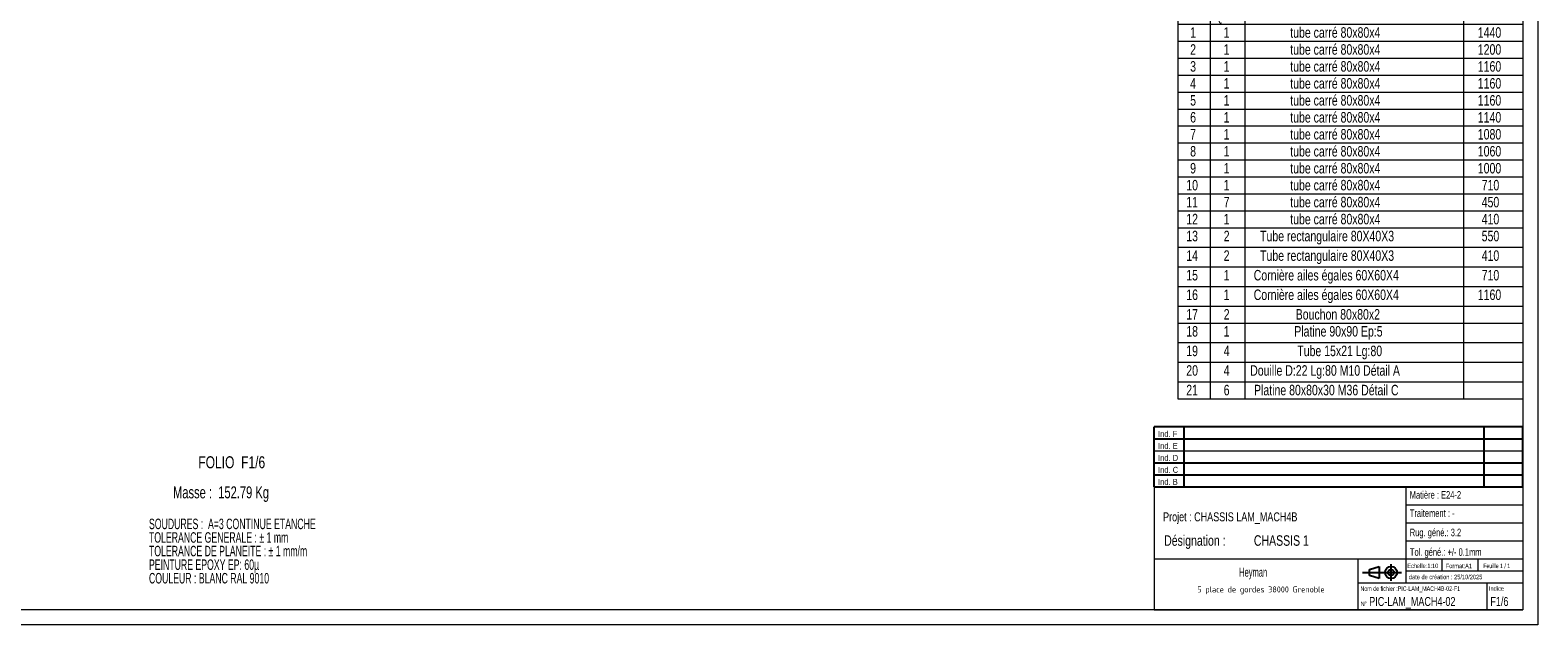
# Model space of a CAD drawing. Header units: millimetres. Extents: x 0 to 841, y 0 to 594.
# Tile 7 of 13: x 338 to 841, y 0 to 198. Entities that reach past the tile are written whole.
import ezdxf

# ---------------------------------------------------------------- set-up
doc = ezdxf.new("R2010")
doc.units = ezdxf.units.MM
doc.layers.add('NOTES', color=6, linetype='Continuous')
doc.styles.add('SLDTEXTSTYLE0', font='TXT', dxfattribs={"width": 0.75})
doc.styles.add('SLDTEXTSTYLE1', font='TXT', dxfattribs={"width": 0.620748})
doc.styles.add('SLDTEXTSTYLE2', font='TXT', dxfattribs={"width": 0.694444})
doc.styles.add('SLDTEXTSTYLE3', font='TXT', dxfattribs={"width": 0.707278})
doc.styles.add('SLDTEXTSTYLE4', font='ISOCP3', dxfattribs={"width": 0.96})
doc.styles.add('SLDTEXTSTYLE5', font='TXT', dxfattribs={"width": 0.605})
doc.styles.add('SLDTEXTSTYLE6', font='TXT', dxfattribs={"width": 0.692308})

# ---------------------------------------------------------------- blocks, each defined once
blk = doc.blocks.new('Bloc2_1')
for p, q in [((9.48, 0), (9.48, 5.6)), ((0, 2.8), (12.98, 2.8)), ((2.32, 3.8), (5.55, 4.8)), ((2.32, 1.8), (2.32, 3.8)), ((5.55, 0.8), (2.32, 1.8)), ((5.55, 4.8), (5.55, 0.8))]:
    blk.add_line(p, q)
for radius in [2, 1]:
    blk.add_circle((9.48, 2.8), radius)
blk = doc.blocks.new('TAB MODIFS_1')
for p, q in [((123, 20), (0, 20)), ((0, 0), (0, 20)), ((0, 16), (123, 16)), ((10, 20), (10, 0)), ((110, 20), (110, 0)), ((123, 0), (123, 20)), ((0, 8), (123, 8)), ((0, 4), (123, 4)), ((0, 0), (123, 0))]:
    blk.add_line(p, q)
at = {"color": 7, "linetype": 'Continuous', "lineweight": 18}
blk.add_line((0, 12), (123, 12), dxfattribs=at)
at = {"color": 7}
for tag in ['AUTOATTR0', 'AUTOATTR1', 'AUTOATTR2', 'AUTOATTR3', 'AUTOATTR4', 'AUTOATTR5', 'AUTOATTR6', 'AUTOATTR7', 'AUTOATTR8', 'AUTOATTR9']:
    blk.add_attdef(tag, (0, 0), '', height=1, dxfattribs=at)
at = {"layer": 'NOTES', "color": 211, "char_height": 2, "attachment_point": 1, "style": 'SLDTEXTSTYLE0'}
for s, insert in [('Ind. F', (1.36, 18.66)), ('Ind. E', (1.36, 14.66)), ('Ind. D', (1.36, 10.66)), ('Ind. C', (1.36, 6.66)), ('Ind. B', (1.36, 2.66))]:
    blk.add_mtext(s, dxfattribs=dict(at, insert=insert))
blk = doc.blocks.new('SW_NOTE_0')
at = {"layer": 'NOTES', "color": 0, "char_height": 3.5, "attachment_point": 1, "style": 'SLDTEXTSTYLE1'}
for s, insert in [('TOLERANCE GENERALE : ± 1 mm', (0, -0.01)), ('SOUDURES :  A=3 CONTINUE ETANCHE', (0, 4.51)), ('TOLERANCE DE PLANEITE : ± 1 mm/m', (0, -4.54)), ('PEINTURE EPOXY EP: 60µ', (0, -9.07)), ('COULEUR : BLANC RAL 9010', (0, -13.59))]:
    blk.add_mtext(s, dxfattribs=dict(at, insert=insert))
blk = doc.blocks.new('SW_NOTE_1')
at = {"layer": 'NOTES', "color": 0, "char_height": 3.5, "attachment_point": 1, "style": 'SLDTEXTSTYLE0'}
for s, insert in [('Désignation :', (0, 4.51)), ('CHASSIS 1', (29.93, 4.51))]:
    blk.add_mtext(s, dxfattribs=dict(at, insert=insert))
blk = doc.blocks.new('SW_NOTE_2')
at = {"layer": 'NOTES', "color": 0, "insert": (20.84, 2.58), "char_height": 2, "attachment_point": 2, "style": 'SLDTEXTSTYLE4'}
blk.add_mtext('5 place de gordes 38000 Grenoble', dxfattribs=at)
blk = doc.blocks.new('SW_TABLEANNOTATION_0')
at = {"color": 0, "linetype": 'Continuous', "lineweight": 18}
for p, q in [((0, 0), (0, -130.47)), ((115.11, 0), (0, 0)), ((10.8, 0), (10.8, -5.65)), ((22.36, 0), (22.36, -5.65)), ((95.3, 0), (95.3, -5.65)), ((115.11, -130.47), (115.11, 0)), ((0, -5.65), (115.11, -5.65)), ((10.8, -5.65), (10.8, -130.47)), ((22.36, -5.65), (22.36, -130.47)), ((95.3, -5.65), (95.3, -130.47)), ((0, -11.31), (115.11, -11.31)), ((0, -16.96), (115.11, -16.96)), ((0, -22.61), (115.11, -22.61)), ((0, -28.26), (115.11, -28.26)), ((0, -33.92), (115.11, -33.92)), ((0, -39.57), (115.11, -39.57)), ((0, -45.22), (115.11, -45.22)), ((0, -50.87), (115.11, -50.87)), ((0, -56.53), (115.11, -56.53)), ((0, -62.18), (115.11, -62.18)), ((0, -67.83), (115.11, -67.83)), ((0, -73.48), (115.11, -73.48)), ((0, -80.01), (115.11, -80.01)), ((0, -86.54), (115.11, -86.54)), ((0, -93.06), (115.11, -93.06)), ((0, -99.59), (115.11, -99.59)), ((0, -105.24), (115.11, -105.24)), ((0, -111.76), (115.11, -111.76)), ((0, -118.29), (115.11, -118.29)), ((0, -124.82), (115.11, -124.82)), ((0, -130.47), (115.11, -130.47))]:
    blk.add_line(p, q, dxfattribs=at)
at = {"color": 0, "linetype": 'Continuous', "lineweight": 18, "char_height": 3.5, "attachment_point": 1, "style": 'SLDTEXTSTYLE0'}
for s, insert in [('No.', (0.85, -1.01)), ('QTE', (12.3, -1.01)), ('DESCRIPTION', (44.19, -1.01)), ('LONG.', (97.7, -1.01)), ('1', (4.11, -6.67)), ('1', (15.29, -6.67)), ('tube carré 80x80x4', (37.49, -6.67)), ('1440', (100.04, -6.67)), ('2', (4.11, -12.32)), ('1', (15.29, -12.32)), ('tube carré 80x80x4', (37.49, -12.32)), ('1200', (100.04, -12.32)), ('3', (4.11, -17.97)), ('1', (15.29, -17.97)), ('tube carré 80x80x4', (37.49, -17.97)), ('1160', (100.04, -17.97)), ('4', (4.11, -23.62)), ('1', (15.29, -23.62)), ('tube carré 80x80x4', (37.49, -23.62)), ('1160', (100.04, -23.62)), ('5', (4.11, -29.28)), ('1', (15.29, -29.28)), ('tube carré 80x80x4', (37.49, -29.28)), ('1160', (100.04, -29.28)), ('6', (4.11, -34.93)), ('1', (15.29, -34.93)), ('tube carré 80x80x4', (37.49, -34.93)), ('1140', (100.04, -34.93)), ('tube carré 80x80x4', (37.49, -40.58)), ('7', (4.11, -40.58)), ('1', (15.29, -40.58)), ('1080', (100.04, -40.58)), ('8', (4.11, -46.24)), ('1', (15.29, -46.24)), ('tube carré 80x80x4', (37.49, -46.24)), ('1060', (100.04, -46.24)), ('9', (4.11, -51.89)), ('1', (15.29, -51.89)), ('tube carré 80x80x4', (37.49, -51.89)), ('1000', (100.04, -51.89)), ('10', (2.81, -57.54)), ('1', (15.29, -57.54)), ('tube carré 80x80x4', (37.49, -57.54)), ('710', (101.33, -57.54)), ('11', (2.81, -63.19)), ('7', (15.29, -63.19)), ('tube carré 80x80x4', (37.49, -63.19)), ('450', (101.33, -63.19)), ('12', (2.81, -68.85)), ('1', (15.29, -68.85)), ('tube carré 80x80x4', (37.49, -68.85)), ('410', (101.33, -68.85)), ('13', (2.81, -74.5)), ('2', (15.29, -74.5)), ('Tube rectangulaire 80X40X3', (27.43, -74.5)), ('550', (101.33, -74.5)), ('14', (2.81, -81.02)), ('2', (15.29, -81.02)), ('Tube rectangulaire 80X40X3', (27.43, -81.02)), ('410', (101.33, -81.02)), ('15', (2.81, -87.55)), ('1', (15.29, -87.55)), ('Cornière ailes égales 60X60X4', (25.31, -87.55)), ('710', (101.33, -87.55)), ('16', (2.81, -94.07)), ('1', (15.29, -94.07)), ('Cornière ailes égales 60X60X4', (25.31, -94.07)), ('1160', (100.04, -94.07)), ('2', (15.29, -100.6)), ('Bouchon 80x80x2', (39.31, -100.6)), ('17', (2.81, -100.6)), ('18', (2.81, -106.25)), ('1', (15.29, -106.25)), ('Platine 90x90 Ep:5', (38.82, -106.25)), ('19', (2.81, -112.78)), ('4', (15.29, -112.78)), ('Tube 15x21 Lg:80', (39.84, -112.78)), ('20', (2.81, -119.3)), ('4', (15.29, -119.3)), ('Douille D:22 Lg:80 M10 Détail A', (24.12, -119.3)), ('Platine 80x80x30 M36 Détail C', (25.41, -125.83)), ('21', (2.81, -125.83)), ('6', (15.29, -125.83))]:
    blk.add_mtext(s, dxfattribs=dict(at, insert=insert))

msp = doc.modelspace()

# ---------------------------------------------------------------- linework, layer by layer
at = {"lineweight": 18}
for p, q in [((841, 594), (841, 0)), ((836, 589), (836, 5)), ((713, 46), (713, 5)), ((836, 46), (713, 46)), ((797, 46), (797, 14)), ((836, 46), (836, 5)), ((797, 40), (836, 40)), ((797, 34), (836, 34)), ((797, 28), (836, 28)), ((713, 22), (836, 22)), ((781, 22), (781, 5)), ((809, 22), (809, 18)), ((821, 22), (821, 18)), ((797, 18), (836, 18)), ((781, 14), (836, 14)), ((824, 14), (824, 5)), ((841, 0), (0, 0)), ((836, 5), (5, 5)), ((713, 5), (836, 5))]:
    msp.add_line(p, q, dxfattribs=at)

# ---------------------------------------------------------------- block references
msp.add_blockref('SW_TABLEANNOTATION_0', (720.941, 205.818), dxfattribs=at)
for name, p in [('TAB MODIFS_1', (712.994, 45.99)), ('Bloc2_1', (782.56, 14.634))]:
    msp.add_blockref(name, p)
at = {"layer": 'NOTES'}
for name, p in [('SW_NOTE_0', (377.821, 30.877)), ('SW_NOTE_1', (716.367, 25.335)), ('SW_NOTE_2', (727.838, 10.213))]:
    msp.add_blockref(name, p, dxfattribs=at)

# ---------------------------------------------------------------- texts
for s, insert, char_height, attachment_point, style in [('FOLIO  F1/6', (394.278, 56.173), 4, 1, 'SLDTEXTSTYLE0'), ('Masse :  152.79 Kg', (385.844, 46.149), 4, 1, 'SLDTEXTSTYLE2'), ('Matière : E24-2', (798.266, 44.555), 2.5, 1, 'SLDTEXTSTYLE0'), ('Projet : CHASSIS LAM_MACH4B', (716.015, 37.49), 3, 1, 'SLDTEXTSTYLE0'), ('Traitement : -', (798.298, 38.468), 2.5, 1, 'SLDTEXTSTYLE0'), ('Rug. géné.: 3.2', (798.285, 32.034), 2.5, 1, 'SLDTEXTSTYLE0'), ('Tol. géné.: +/- 0.1mm', (798.324, 25.499), 2.5, 1, 'SLDTEXTSTYLE0'), ('Echelle:1:10', (797.453, 20.405), 1.5, 1, 'SLDTEXTSTYLE0'), ('Format:A1', (810.289, 20.38), 1.5, 1, 'SLDTEXTSTYLE0'), ('Feuille 1 / 1', (822.806, 20.384), 1.5, 1, 'SLDTEXTSTYLE6'), ('Heyman', (746.063, 19.027), 3, 2, 'SLDTEXTSTYLE5'), ('date de création : 25/10/2025', (798.009, 16.695), 1.5, 1, 'SLDTEXTSTYLE0'), ('Nom de fichier :PIC-LAM_MACH4B-02-F1', (781.852, 12.815), 1.5, 1, 'SLDTEXTSTYLE3'), ('Indice', (824.693, 12.86), 1.5, 1, 'SLDTEXTSTYLE0'), ('N°', (781.878, 7.765), 1.5, 1, 'SLDTEXTSTYLE0'), ('PIC-LAM_MACH4-02', (784.772, 9.282), 3, 1, 'SLDTEXTSTYLE0'), ('F1/6', (825.174, 9.282), 3, 1, 'SLDTEXTSTYLE0')]:
    msp.add_mtext(s, dxfattribs=dict(at, insert=insert, char_height=char_height, attachment_point=attachment_point, style=style))

doc.saveas('drawing.dxf')
